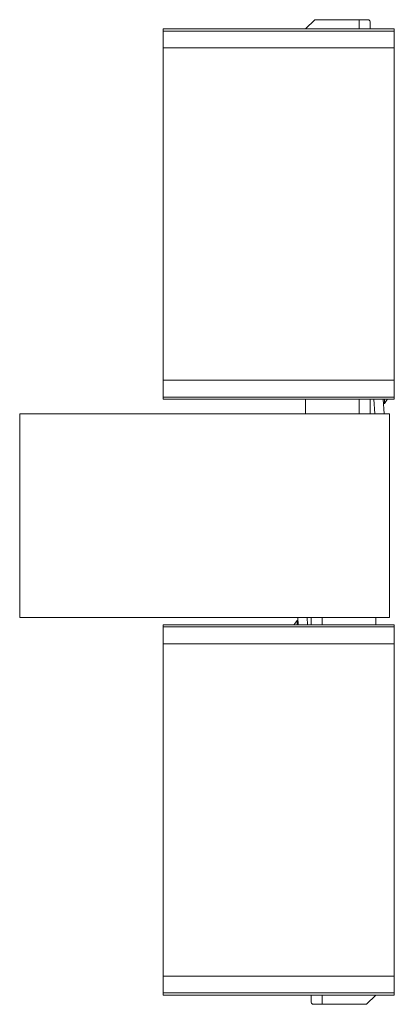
# Model space of a CAD drawing. Header units: millimetres. Extents: x 227 to 1100, y 6 to 1565.
# Tile 3 of 5: x 898 to 1100, y 193 to 725. Entities that reach past the tile are written whole.
import ezdxf

# ---------------------------------------------------------------- set-up
doc = ezdxf.new("R2010")
doc.units = ezdxf.units.MM

msp = doc.modelspace()

# ---------------------------------------------------------------- linework, layer by layer
at = {"color": 7, "linetype": 'Continuous', "lineweight": 15}
for p, q in [((1057.24, 724.51), (1052.24, 719.51)), ((1081.24, 724.51), (1057.24, 724.51)), ((1086.44, 724.51), (1081.24, 724.51)), ((975.24, 719.51), (975.24, 718.39)), ((975.24, 719.51), (1100.24, 719.51)), ((1100.24, 718.39), (975.24, 718.39)), ((975.24, 718.39), (975.24, 709.29)), ((1087.24, 723.4), (1087.24, 719.51)), ((1100.24, 719.51), (1100.24, 718.39)), ((1100.24, 718.39), (1100.24, 709.29)), ((975.24, 709.29), (1100.24, 709.29)), ((975.24, 529.74), (975.24, 709.29)), ((1100.24, 529.74), (1100.24, 709.29)), ((1100.24, 529.74), (975.24, 529.74)), ((975.24, 529.74), (975.24, 520.64)), ((1100.24, 529.74), (1100.24, 520.64)), ((975.24, 520.64), (1100.24, 520.64)), ((975.24, 520.64), (975.24, 519.51)), ((975.24, 519.51), (1100.24, 519.51)), ((1052.24, 519.51), (1052.24, 511.51)), ((1087.24, 519.51), (1087.24, 511.51)), ((1089.13, 519.51), (1089.73, 511.51)), ((1094.15, 519.51), (1094.74, 511.51)), ((1094.32, 517.19), (1094.86, 517.19)), ((1094.86, 519.51), (1094.86, 517.19)), ((1100.24, 520.64), (1100.24, 519.51)), ((1097.69, 511.51), (897.69, 511.51)), ((897.69, 511.51), (897.69, 401.51)), ((1097.69, 511.51), (1097.69, 401.51)), ((1097.69, 401.51), (897.69, 401.51)), ((1048.17, 399.84), (1047.63, 399.84)), ((1047.63, 397.51), (1047.63, 399.84)), ((1048.34, 397.51), (1048.05, 401.51)), ((1053.36, 397.51), (1053.06, 401.51)), ((1055.24, 397.51), (1055.24, 401.51)), ((1090.24, 397.51), (1090.24, 401.51)), ((1100.24, 397.51), (975.24, 397.51)), ((975.24, 396.39), (975.24, 397.51)), ((1100.24, 396.39), (975.24, 396.39)), ((975.24, 387.29), (975.24, 396.39)), ((1100.24, 396.39), (1100.24, 397.51)), ((1100.24, 387.29), (1100.24, 396.39)), ((975.24, 387.29), (1100.24, 387.29)), ((975.24, 387.29), (975.24, 207.74)), ((1100.24, 387.29), (1100.24, 207.74)), ((1100.24, 207.74), (975.24, 207.74)), ((975.24, 198.64), (975.24, 207.74)), ((1100.24, 198.64), (1100.24, 207.74)), ((975.24, 198.64), (1100.24, 198.64)), ((975.24, 197.51), (975.24, 198.64)), ((1100.24, 197.51), (975.24, 197.51)), ((1055.24, 193.62), (1055.24, 197.51)), ((1085.24, 192.51), (1090.24, 197.51)), ((1100.24, 197.51), (1100.24, 198.64)), ((1056.05, 192.51), (1061.24, 192.51)), ((1061.24, 192.51), (1085.24, 192.51))]:
    msp.add_line(p, q, dxfattribs=at)
at = {"color": 8, "linetype": 'Continuous', "lineweight": 15}
for p, q in [((1081.24, 724.51), (1081.24, 719.51)), ((1081.24, 519.51), (1081.24, 511.51)), ((1061.24, 397.51), (1061.24, 401.51)), ((1061.24, 192.51), (1061.24, 197.51))]:
    msp.add_line(p, q, dxfattribs=at)
at = {"color": 7, "linetype": 'Continuous', "lineweight": 15, "flags": 128}
for points in [[(1094.86, 517.19), (1096.39, 519.36), (1096.48, 519.51)], [(1047.63, 399.84), (1046.09, 397.66), (1046.01, 397.51)]]:
    msp.add_lwpolyline(points, dxfattribs=at)
at = {"color": 7, "linetype": 'Continuous', "lineweight": 15}
for centre, start_param, end_param in [((1081.24, 723.4), 0, 0.523599), ((1061.24, 193.62), 3.141593, 3.665191)]:
    msp.add_ellipse(centre, major_axis=(6, 0), ratio=0.37037, start_param=start_param, end_param=end_param, dxfattribs=at)

doc.saveas('drawing.dxf')
